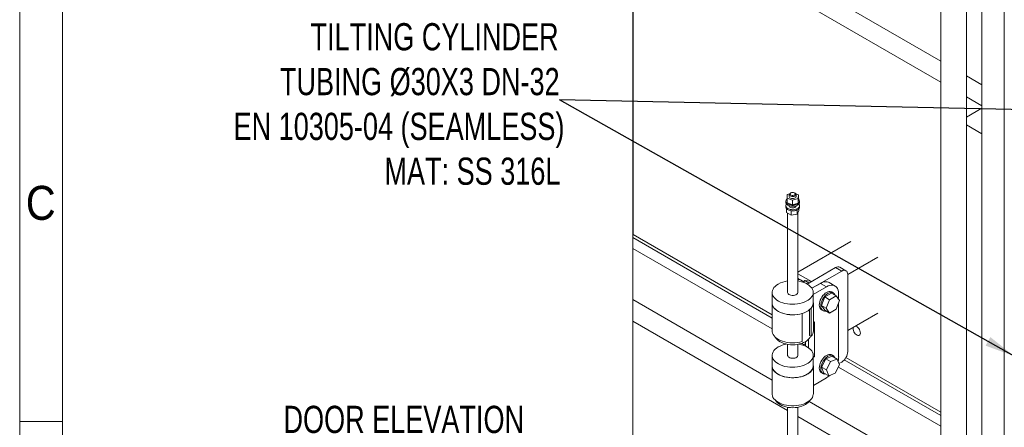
# Model space of a CAD drawing. Header units: millimetres. Extents: x 525 to 29324, y 175 to 20618.
# Tile 9 of 256: x 525 to 4554, y 3371 to 5037. Entities that reach past the tile are written whole.
import ezdxf

# ---------------------------------------------------------------- set-up
doc = ezdxf.new("R2010")
doc.units = ezdxf.units.MM
doc.linetypes.add('SLD-Continua', pattern=[0])
doc.layers.add('COTAS', color=1, linetype='SLD-Continua')
doc.styles.add('SLDTEXTSTYLE3', font='GOTHIC.TTF', dxfattribs={"width": 0.913})
doc.styles.add('SLDTEXTSTYLE6', font='ARIALN.TTF', dxfattribs={"width": 0.87})
doc.styles.get("Standard").update_dxf_attribs({"font": 'ARIALN.TTF'})
doc.dimstyles.new('SLDDIMSTYLE0', dxfattribs={"dimtxt": 0.18, "dimasz": 122.5, "dimexe": 0, "dimexo": 0.0625, "dimgap": 0, "dimtad": 0, "dimtih": 1, "dimtoh": 1, "dimdec": 0, "dimrnd": 1e-09, "dimzin": 0, "dimdsep": 46, "dimtxsty": 'Standard', "dimsah": 1, "dimcen": 0.09, "dimadec": 0, "dimazin": 0, "dimtfac": 122.5, "dimtdec": 0, "dimtofl": 0, "dimtmove": 0, "dimatfit": 3, "dimfxl": 1, "dimfrac": 2, "dimtolj": 1, "dimtzin": 0, "dimarcsym": 0})

# ---------------------------------------------------------------- blocks, each defined once
blk = doc.blocks.new('SW_NOTE_0_13')
at = {"layer": 'COTAS', "color": 0, "ltscale": 35, "attachment_point": 3, "style": 'SLDTEXTSTYLE6'}
for s, insert, char_height in [('DOOR ELEVATION', (-5.5, 401.2), 111.125), ('CYLINDER', (-11.9, 218), 111.12), ('TUBING Ø30X3 DN-32', (-0.2, 34.8), 111.125), ('EN 10305-04 (SEAMLESS)', (19.5, -148.3), 111.125), ('MAT: SS 316L', (3.2, -331.5), 111.125)]:
    blk.add_mtext(s, dxfattribs=dict(at, insert=insert, char_height=char_height))
blk = doc.blocks.new('SW_NOTE_0_14')
at = {"layer": 'COTAS', "color": 0, "ltscale": 35, "char_height": 111.125, "attachment_point": 3, "style": 'SLDTEXTSTYLE6'}
for s, insert in [('TILTING CYLINDER', (-3.1, 313.6)), ('TUBING Ø30X3 DN-32', (1, 130.4)), ('EN 10305-04 (SEAMLESS)', (20.8, -52.7)), ('MAT: SS 316L', (4.4, -235.9))]:
    blk.add_mtext(s, dxfattribs=dict(at, insert=insert))

msp = doc.modelspace()

# ---------------------------------------------------------------- linework, layer by layer
at = {"color": 7, "linetype": 'SLD-Continua', "lineweight": 18, "ltscale": 35}
for p, q in [((525, 175), (525, 20615)), ((700, 350), (700, 20440)), ((4294.1, 6202.7), (4294.1, 2937.5)), ((4399.1, 2937.5), (4399.1, 6202.5)), ((4462.3, 6105.6), (4462.3, 3034.6)), ((4553.9, 6052.7), (4553.9, 2787.5)), ((4294.1, 4867.7), (3034.3, 5594.7)), ((4294.1, 4867.7), (3034.3, 5594.7)), ((4294.1, 4867.7), (3034.3, 5594.7)), ((4294.1, 4781.9), (3034.3, 5509)), ((4294.1, 4781.9), (3034.3, 5509)), ((4294.1, 4781.9), (3034.3, 5509)), ((4294.1, 4781.9), (3034.3, 5509)), ((4294.1, 4781.9), (3034.3, 5509)), ((4294.1, 4781.9), (3034.3, 5509)), ((3034.9, 4159.2), (3034.9, 5508.6)), ((3034.9, 4159.2), (3034.9, 5508.6)), ((3034.9, 4159.2), (3034.9, 5508.6)), ((3034.9, 4159.2), (3034.9, 5508.6)), ((3034.9, 4159.2), (3034.9, 5508.6)), ((3034.9, 4159.2), (3034.9, 5508.6)), ((4462.3, 4770.5), (4399.1, 4807.1)), ((4462.3, 4770.5), (4399.1, 4807.1)), ((4462.3, 4770.5), (4399.1, 4807.1)), ((4462.3, 4684.8), (4399.1, 4721.3)), ((4462.3, 4684.8), (4399.1, 4721.3)), ((4462.3, 4684.8), (4399.1, 4721.3)), ((4462.3, 4684.8), (4399.1, 4721.3)), ((4462.3, 4684.8), (4399.1, 4721.3)), ((4462.3, 4684.8), (4399.1, 4721.3)), ((4462.3, 4675.6), (4399.1, 4639.1)), ((4462.3, 4675.6), (4399.1, 4639.1)), ((4462.3, 4675.6), (4399.1, 4639.1)), ((4462.3, 4675.6), (4399.1, 4639.1)), ((4462.3, 4675.6), (4399.1, 4639.1)), ((4462.3, 4675.6), (4399.1, 4639.1)), ((4462.3, 4570.5), (4399.1, 4607)), ((4462.3, 4570.5), (4399.1, 4607)), ((4462.3, 4570.5), (4399.1, 4607)), ((4462.3, 4570.5), (4399.1, 4607)), ((4462.3, 4570.5), (4399.1, 4607)), ((4462.3, 4570.5), (4399.1, 4607)), ((3665, 4307), (3666.1, 4322.2)), ((3666.1, 4322.2), (3675.1, 4324.9)), ((3674.2, 4322.1), (3674.2, 4314)), ((3680.8, 4329.2), (3678.3, 4327.8)), ((3698.1, 4327.8), (3695.7, 4329.2)), ((3701.4, 4324.8), (3711.5, 4321.1)), ((3702.2, 4314), (3702.2, 4322.1)), ((3711.5, 4321.1), (3710.4, 4305.9)), ((3711.5, 4302.5), (3711.5, 4321.1)), ((3660.2, 4295.5), (3660.2, 4290.9)), ((3660.2, 4276.6), (3660.2, 4272)), ((3687.1, 4298.9), (3665, 4307)), ((3665, 4288.4), (3665, 4307)), ((3687.1, 4280.3), (3665, 4288.4)), ((3674.1, 4274.3), (3674.2, 4274.6)), ((3674.2, 4276.9), (3674.2, 4274)), ((3710.4, 4305.9), (3687.1, 4298.9)), ((3687.1, 4280.3), (3687.1, 4298.9)), ((3710.4, 4287.3), (3687.1, 4280.3)), ((3702.2, 4274), (3702.2, 4276.9)), ((3702.2, 4274.6), (3702.4, 4274.3)), ((3710.4, 4287.3), (3710.4, 4305.9)), ((3711.5, 4302.5), (3710.4, 4287.3)), ((3716.2, 4290.9), (3716.2, 4295.5)), ((3716.2, 4272), (3716.2, 4276.6)), ((3662.9, 4265.2), (3662.9, 4249.5)), ((3662.9, 4249.5), (3681.4, 4238.8)), ((3667.2, 4247), (3667.2, 3922.4)), ((3681.4, 4256.4), (3681.4, 4238.8)), ((3681.4, 4238.8), (3706.8, 4242.7)), ((3706.8, 4259.9), (3706.8, 4242.7)), ((3706.8, 4242.7), (3713.6, 4257.4)), ((3709.2, 3922.4), (3709.2, 4248)), ((3713.6, 4265.2), (3713.6, 4257.4)), ((3034.9, 4159.2), (3034.3, 4158.8)), ((3034.9, 4159.2), (3034.3, 4158.8)), ((3034.9, 4159.2), (3034.3, 4158.8)), ((3034.9, 4159.2), (3034.3, 4158.8)), ((3034.9, 4159.2), (3034.3, 4158.8)), ((3034.9, 4159.2), (3034.3, 4158.8)), ((3603.8, 3830.8), (3034.9, 4159.2)), ((3603.8, 3830.8), (3034.9, 4159.2)), ((3603.8, 3830.8), (3034.9, 4159.2)), ((3603.8, 3830.8), (3034.9, 4159.2)), ((3603.8, 3830.8), (3034.9, 4159.2)), ((3603.8, 3830.8), (3034.9, 4159.2)), ((3603.8, 3817.6), (3034.3, 4146.3)), ((3603.8, 3817.6), (3034.3, 4146.3)), ((3603.8, 3817.6), (3034.3, 4146.3)), ((3603.8, 3817.6), (3034.3, 4146.3)), ((3603.8, 3817.6), (3034.3, 4146.3)), ((3603.8, 3817.6), (3034.3, 4146.3)), ((3709.2, 4005.8), (3925.8, 4130.8)), ((3603.8, 3773.8), (3034.3, 4102.5)), ((3603.8, 3773.8), (3034.3, 4102.5)), ((3603.8, 3773.8), (3034.3, 4102.5)), ((3603.8, 3773.8), (3034.3, 4102.5)), ((3603.8, 3773.8), (3034.3, 4102.5)), ((3603.8, 3773.8), (3034.3, 4102.5)), ((3913.4, 3995.1), (4037.2, 4066.6)), ((3709.2, 3998.7), (3764.9, 3966.6)), ((3864, 4023.7), (3747.7, 3956.6)), ((3888.7, 4009.5), (3767, 3939.2)), ((3888.7, 4009.5), (3864, 4023.7)), ((3906.2, 4011.2), (3881.4, 4025.5)), ((3913.4, 3680.8), (3913.4, 3995.2)), ((3717.6, 3974.9), (3712.2, 3978.5)), ((3733.8, 3965.9), (3719.8, 3974.1)), ((3732, 3963.7), (3737.7, 3970.8)), ((3737.7, 3970.8), (3755, 3960.8)), ((3737.7, 3970.8), (3761.2, 3968.7)), ((3761.2, 3968.7), (3764.9, 3966.6)), ((3802.1, 3959.5), (3767, 3939.2)), ((3826.8, 3945.2), (3802.1, 3959.5)), ((3861.8, 3948.6), (3837.1, 3962.9)), ((3604.2, 3922.4), (3604.2, 3879.5)), ((3826.8, 3945.2), (3772.2, 3913.7)), ((3772.2, 3879.5), (3772.2, 3922.4)), ((3846.6, 3919.4), (3819.4, 3903.8)), ((3846.6, 3919.4), (3866.4, 3908)), ((3854, 3920.8), (3847.8, 3924.4)), ((3876.3, 3893.9), (3876.3, 3916.6)), ((3603.8, 3564.2), (3034.3, 3892.8)), ((3603.8, 3564.2), (3034.3, 3892.8)), ((3603.8, 3564.2), (3034.3, 3892.8)), ((3603.8, 3564.2), (3034.3, 3892.8)), ((3603.8, 3564.2), (3034.3, 3892.8)), ((3603.8, 3564.2), (3034.3, 3892.8)), ((3603.8, 3879.5), (3603.8, 3765.2)), ((3772.7, 3765.2), (3772.7, 3879.5)), ((3819.4, 3903.8), (3805.9, 3868.8)), ((3805.9, 3868.8), (3825.7, 3857.4)), ((3805.9, 3868.8), (3819.4, 3849.5)), ((3819.4, 3903.8), (3839.2, 3892.3)), ((3839.2, 3892.3), (3825.7, 3857.4)), ((3866.4, 3908), (3839.2, 3892.3)), ((3880, 3888.7), (3866.4, 3908)), ((3866.4, 3853.7), (3880, 3888.7)), ((3876.3, 3659.3), (3876.3, 3879.3)), ((3726.1, 3836.2), (3726.4, 3836)), ((3726.4, 3836), (3726.4, 3721.7)), ((3757.6, 3746.6), (3757.6, 3852.1)), ((3763.6, 3857.4), (3763.2, 3857.6)), ((3763.6, 3743.1), (3763.6, 3857.4)), ((3805.8, 3851.6), (3812, 3848.1)), ((3819.4, 3849.5), (3839.2, 3838)), ((3825.7, 3857.4), (3839.2, 3838)), ((3839.2, 3838), (3866.4, 3853.7)), ((3913.4, 3766.5), (4037.2, 3837.9)), ((3667.2, 3439.9), (3034.3, 3805.2)), ((3667.2, 3439.9), (3034.3, 3805.2)), ((3667.2, 3439.9), (3034.3, 3805.2)), ((3667.2, 3439.9), (3034.3, 3805.2)), ((3667.2, 3439.9), (3034.3, 3805.2)), ((3667.2, 3439.9), (3034.3, 3805.2)), ((3772.7, 3799.6), (3777.3, 3802.3)), ((3777.3, 3802.3), (3777.3, 3659.4)), ((3667.2, 3710.2), (3667.2, 3665.1)), ((3709.2, 3665.1), (3709.2, 3710.2)), ((3734.7, 3708.2), (3724.6, 3714)), ((3732.8, 3706.2), (3740.2, 3713.8)), ((3740.2, 3720.9), (3740.2, 3703.2)), ((3752.6, 3730.4), (3752.6, 3696.3)), ((3763.6, 3743.1), (3757.6, 3746.6)), ((3854, 3663.6), (3847.8, 3667.2)), ((3604.2, 3665.1), (3604.2, 3622.2)), ((3772.2, 3622.2), (3772.2, 3665.1)), ((3777.3, 3659.4), (3772.2, 3662.3)), ((3777.3, 3659.4), (3772.2, 3656.4)), ((3823.3, 3650.9), (3806.2, 3616.7)), ((3850.1, 3661.4), (3823.3, 3650.9)), ((3823.3, 3650.9), (3843.1, 3639.5)), ((3843.1, 3639.5), (3826, 3605.3)), ((3869.9, 3650), (3843.1, 3639.5)), ((3850.1, 3661.4), (3869.9, 3650)), ((3862.5, 3592.1), (3879.6, 3626.3)), ((3879.6, 3626.3), (3869.9, 3650)), ((3877.5, 3631.4), (3888.7, 3637.9)), ((4294.1, 3419.2), (3899.5, 3647)), ((4294.1, 3419.2), (3899.5, 3647)), ((4294.1, 3419.2), (3899.5, 3647)), ((4294.1, 3419.2), (3899.5, 3647)), ((4294.1, 3419.2), (3899.5, 3647)), ((4294.1, 3419.2), (3899.5, 3647)), ((4294.1, 3432.4), (3906.2, 3656.3)), ((4294.1, 3432.4), (3906.2, 3656.3)), ((4294.1, 3432.4), (3906.2, 3656.3)), ((4294.1, 3432.4), (3906.2, 3656.3)), ((4294.1, 3432.4), (3906.2, 3656.3)), ((4294.1, 3432.4), (3906.2, 3656.3)), ((3603.8, 3622.2), (3603.8, 3507.9)), ((3772.7, 3507.9), (3772.7, 3622.2)), ((3805.8, 3594.4), (3812, 3590.8)), ((3806.2, 3616.7), (3826, 3605.3)), ((3806.2, 3616.7), (3815.9, 3593)), ((3815.9, 3593), (3835.7, 3581.6)), ((3826, 3605.3), (3835.7, 3581.6)), ((3835.7, 3581.6), (3862.5, 3592.1)), ((4294.1, 3375.4), (3875.1, 3617.2)), ((4294.1, 3375.4), (3875.1, 3617.2)), ((4294.1, 3375.4), (3875.1, 3617.2)), ((4294.1, 3375.4), (3875.1, 3617.2)), ((4294.1, 3375.4), (3875.1, 3617.2)), ((4294.1, 3375.4), (3875.1, 3617.2)), ((3772.7, 3542.4), (3826.8, 3573.6)), ((4294.1, 3165.8), (3755.5, 3476.6)), ((4294.1, 3165.8), (3755.5, 3476.6)), ((4294.1, 3165.8), (3755.5, 3476.6)), ((4294.1, 3165.8), (3755.5, 3476.6)), ((4294.1, 3165.8), (3755.5, 3476.6)), ((4294.1, 3165.8), (3755.5, 3476.6)), ((3667.2, 3453), (3667.2, 3265)), ((3709.2, 3265), (3709.2, 3453)), ((700, 3395), (525, 3395)), ((4294.1, 3078.1), (3709.2, 3415.7)), ((4294.1, 3078.1), (3709.2, 3415.7)), ((4294.1, 3078.1), (3709.2, 3415.7)), ((4294.1, 3078.1), (3709.2, 3415.7)), ((4294.1, 3078.1), (3709.2, 3415.7)), ((4294.1, 3078.1), (3709.2, 3415.7))]:
    msp.add_line(p, q, dxfattribs=at)
at = {"color": 7, "linetype": 'SLD-Continua', "lineweight": 18, "ltscale": 35, "flags": 128}
for points in [[(7689, 9809.5), (7689, 9839.2), (7637.6, 9839.2), (7637.6, 9839.2), (6350.7, 9839.2), (6203.2, 9839.2), (6152.7, 9839.2), (6005.2, 9839.2), (5610.1, 9839.2), (5342.7, 9839.2), (4761.1, 9839.2), (4667, 9839.2), (4461.6, 9839.2), (4314, 9839.2), (4252.9, 9839.2), (4228.1, 9839.2), (3485.3, 9839.2), (3034.4, 9839.2), (3034.3, 9839.2), (3034.3, 9553.4), (3034.3, 9430.9), (3034.3, 9350.1), (3034.3, 9271), (3034.3, 9190.1), (3034.3, 9183.9), (3034.3, 9062.7), (3034.3, 8989.6), (3034.3, 8868.4), (3034.3, 8805.4), (3034.3, 8732.4), (3034.3, 8611.2), (3034.3, 8223.3), (3034.3, 7481.1), (3034.3, 7223.9), (3034.3, 6765.6), (3034.3, 6754.9), (3034.3, 6716.6), (3034.3, 6529.3), (3034.3, 6452.6), (3034.3, 6043), (3034.3, 6034.7), (3034.3, 6023.4), (3034.3, 5909.1), (3034.3, 5880.5), (3034.3, 5594.7), (3034.3, 5509), (3034.3, 4158.8), (3034.3, 4146.3), (3034.3, 4102.5), (3034.3, 3892.8), (3034.3, 3805.2), (3034.3, 3325.1), (3034.3, 3315.6), (3034.3, 3302.5), (3034.3, 3205.7), (3034.3, 3203.3), (3034.3, 3200.8), (3034.3, 3143.7), (3034.3, 3056.9), (3034.3, 3051), (3034.3, 3009.2), (3034.3, 2977.9), (3034.3, 2939.2), (3034.3, 2933.7), (3034.3, 2933.7), (3034.3, 2923.6), (3034.3, 2866.4), (3034.3, 2855.4), (3034.3, 2849.5), (3034.3, 2807.7), (3034.3, 2776.4), (3034.3, 2028), (3034.3, 2022.1), (3034.3, 1980.3), (3034.3, 1948.9), (3034.3, 1910.2), (3034.3, 1904.7), (3034.3, 1904.7), (3034.3, 1894.6), (3034.3, 1837.4), (3034.3, 1826.5), (3034.3, 1820.6), (3034.3, 1778.8), (3034.3, 1747.4), (3034.3, 1604.1), (3115.3, 1604.1), (3437, 1604.1), (3511.3, 1604.1), (3511.3, 1604.1), (3546, 1604.1), (3546, 1604.1), (3585.6, 1604.1), (3605.4, 1604.1), (3617.7, 1604.1), (3618, 1604.1), (4205.5, 1604.1), (4242.6, 1604.1), (4292.1, 1604.1), (4408.4, 1604.1), (4618.8, 1604.1), (4630.2, 1604.1), (4638.4, 1604.1), (5028.6, 1604.1), (5474.3, 1604.1), (6450.2, 1604.1), (6672.9, 1604.1), (6682.7, 1604.1), (6689.9, 1604.1), (7044.8, 1604.1), (7111.3, 1604.1), (7273.4, 1604.1), (7306.7, 1604.1), (7316.4, 1604.1), (7689, 1604.1), (7689, 2822.5), (7689, 2908.3), (7689, 3194.1), (7689, 3222.7), (7689, 3337), (7689, 3348.3), (7689, 3356.5), (7689, 3766.2), (7689, 3842.9), (7689, 4030.2), (7689, 4068.5), (7689, 4079.8), (7689, 4537.5), (7689, 4794.7), (7689, 5537.5), (7689, 5996.4), (7689, 6077.2), (7689, 6156.4), (7689, 6182), (7689, 6303.2), (7689, 6376.2), (7689, 6497.5), (7689, 6503.7), (7689, 6584.5), (7689, 6663.7), (7689, 6744.5), (7689, 6867), (7689, 7152.8), (7689, 7413), (7689, 7841.7), (7689, 7856), (7689, 7996.6), (7689, 8030), (7689, 8039.7), (7689, 8095), (7689, 8149.3), (7689, 8485), (7689, 8639.3), (7689, 8898.2), (7689, 8928.8), (7689, 9063.8), (7689, 9809.5), (7689, 9809.5)], [(3687.6, 4306), (3683.6, 4306.4), (3679.9, 4307.6), (3676.9, 4309.3), (3675, 4311.4), (3674.2, 4313.8), (3674.2, 4314)], [(3698.1, 4327.8), (3700.1, 4326.4), (3701.8, 4324.1), (3702.2, 4321.7), (3701.4, 4319.4), (3699.5, 4317.3), (3696.5, 4315.6), (3692.9, 4314.4), (3688.8, 4314), (3684.6, 4314.2), (3680.8, 4315.2), (3677.6, 4316.8), (3675.4, 4318.8), (3674.3, 4321.1), (3674.5, 4323.6), (3675.9, 4325.8), (3678.3, 4327.8)], [(3683.8, 4330.4), (3680.8, 4329.2), (3678.7, 4327.5), (3677.8, 4325.4), (3678.1, 4323.3), (3679.6, 4321.4), (3682.2, 4319.9), (3685.5, 4319.1), (3689.1, 4318.9), (3692.7, 4319.4), (3695.7, 4320.6), (3697.8, 4322.3), (3698.7, 4324.4), (3698.4, 4326.5), (3696.8, 4328.4), (3694.3, 4329.9), (3691, 4330.8), (3687.3, 4330.9), (3683.8, 4330.4)], [(3702.2, 4314), (3702.1, 4313.1), (3701, 4310.8), (3698.8, 4308.8), (3695.6, 4307.2), (3691.8, 4306.2), (3687.6, 4306)], [(3685, 4274.8), (3679.1, 4275.6), (3673.6, 4277.1), (3668.8, 4279.3), (3664.9, 4281.9), (3662.1, 4285.1), (3660.6, 4288.4), (3660.2, 4290.9)], [(3660.2, 4272), (3660.3, 4270.7), (3661.5, 4267.3), (3663.9, 4264.1), (3667.4, 4261.2), (3671.9, 4258.9), (3677.2, 4257.2), (3683, 4256.2), (3689, 4255.9), (3695, 4256.4), (3700.7, 4257.6), (3705.8, 4259.4), (3710.1, 4261.9), (3713.3, 4264.9), (3715.4, 4268.1), (3716.2, 4271.6), (3716.2, 4272)], [(3685, 4279.4), (3679.1, 4280.2), (3673.6, 4281.7), (3668.8, 4283.8), (3664.9, 4286.5), (3662.1, 4289.6), (3660.6, 4293), (3660.3, 4296.5), (3661.3, 4299.9), (3663.6, 4303.2), (3665, 4304.4)], [(3663.1, 4283.8), (3662, 4282.2), (3660.5, 4278.8), (3660.3, 4275.3), (3661.5, 4271.9), (3663.9, 4268.7), (3667.4, 4265.8), (3671.9, 4263.5), (3677.2, 4261.8), (3683, 4260.7), (3689, 4260.5), (3695, 4260.9), (3700.7, 4262.1), (3705.8, 4264), (3710.1, 4266.5), (3713.3, 4269.4), (3715.4, 4272.7), (3716.2, 4276.2), (3715.7, 4279.7), (3714, 4283), (3713.3, 4283.8)], [(3673.6, 4277.1), (3673.6, 4275.7), (3674.8, 4273.2), (3677.1, 4271.1), (3680.4, 4269.4), (3684.4, 4268.4), (3688.8, 4268.1), (3693.1, 4268.6), (3697, 4269.8), (3700.1, 4271.6), (3702.1, 4273.8), (3702.9, 4276.3), (3702.9, 4277.1)], [(3711.5, 4304.4), (3713.1, 4302.9), (3715.3, 4299.7), (3716.2, 4296.2), (3715.8, 4292.7), (3714.2, 4289.4), (3711.3, 4286.3), (3707.3, 4283.6), (3702.5, 4281.5), (3696.9, 4280.1), (3691, 4279.4), (3685, 4279.4)], [(3716.2, 4290.9), (3715.8, 4288.1), (3714.2, 4284.8), (3711.3, 4281.7), (3707.3, 4279.1), (3702.5, 4277), (3696.9, 4275.5), (3691, 4274.8), (3685, 4274.8)], [(3913.4, 3995.2), (3913, 4000.5), (3911.6, 4005), (3909.3, 4008.6), (3906.2, 4011.2), (3902.4, 4012.6), (3898.2, 4012.8), (3893.5, 4011.7), (3888.7, 4009.5)], [(3628.8, 3956.6), (3622, 3952.2), (3616.1, 3947.2), (3611.4, 3941.9), (3607.8, 3936.3), (3605.4, 3930.5), (3604.3, 3924.6), (3604.5, 3918.6), (3605.9, 3912.7), (3608.6, 3906.9), (3612.5, 3901.4), (3617.5, 3896.2), (3623.6, 3891.4), (3630.7, 3887), (3638.7, 3883.2), (3647.4, 3880), (3656.7, 3877.4), (3666.5, 3875.5), (3676.6, 3874.3), (3686.9, 3873.9), (3697.3, 3874.2), (3707.5, 3875.2), (3717.4, 3876.9), (3726.8, 3879.3), (3735.7, 3882.4), (3743.9, 3886), (3751.2, 3890.2), (3757.5, 3895), (3762.8, 3900.1), (3767, 3905.5), (3770, 3911.3), (3771.7, 3917.1), (3772.2, 3923.1), (3771.4, 3929.1), (3769.4, 3934.9), (3766.1, 3940.6), (3761.6, 3945.9), (3756, 3951), (3749.4, 3955.6), (3741.9, 3959.7), (3733.5, 3963.2), (3724.5, 3966.1), (3714.9, 3968.3), (3709.2, 3969.3)], [(3712.2, 3978.5), (3710.4, 3979.9), (3709.2, 3981)], [(3837.1, 3962.9), (3834.5, 3964.2), (3828.8, 3965.8), (3822.6, 3966.2), (3816, 3965.2), (3809.1, 3963), (3802.1, 3959.5)], [(3876.3, 3916.6), (3875.8, 3924.4), (3874.3, 3931.5), (3871.9, 3937.8), (3868.5, 3943), (3864.2, 3947), (3859.2, 3949.9), (3853.6, 3951.6), (3847.4, 3951.9), (3840.8, 3950.9), (3833.9, 3948.7), (3826.8, 3945.2)], [(3667.2, 3922.4), (3667.7, 3919.7), (3669.5, 3916.9), (3672.5, 3914.3), (3676.4, 3912.3), (3681.1, 3911), (3686.3, 3910.3), (3691.5, 3910.4), (3696.6, 3911.2), (3701.1, 3912.8), (3704.8, 3914.9), (3707.5, 3917.5), (3709, 3920.5), (3709.2, 3922.4)], [(3805.8, 3851.6), (3804.1, 3852.8), (3801.1, 3856), (3798.9, 3860.2), (3797.6, 3865.2), (3797.1, 3870.9), (3797.6, 3877.1), (3798.9, 3883.6), (3801.1, 3890.3), (3804.1, 3896.9), (3807.7, 3903.3), (3812, 3909.2), (3816.7, 3914.4), (3821.7, 3918.8), (3826.8, 3922.3), (3832, 3924.8), (3837, 3926.1), (3841.7, 3926.3), (3845.9, 3925.3), (3847.8, 3924.4)], [(3824.3, 3846.6), (3822.9, 3846.4), (3818.2, 3846.2), (3813.9, 3847.2), (3810.3, 3849.3), (3807.3, 3852.5), (3805.1, 3856.6), (3803.8, 3861.6), (3803.3, 3867.3), (3803.8, 3873.5), (3805.1, 3880.1), (3807.3, 3886.8), (3810.3, 3893.4), (3813.9, 3899.7), (3818.2, 3905.6), (3822.9, 3910.8), (3827.9, 3915.3), (3833, 3918.7), (3838.2, 3921.2), (3843.2, 3922.5), (3847.9, 3922.7), (3852.1, 3921.7), (3855.8, 3919.6), (3858.7, 3916.4), (3860.9, 3912.3), (3861.4, 3910.9)], [(3726.4, 3836), (3716.9, 3833.6), (3707, 3832), (3696.7, 3831), (3686.4, 3830.8), (3676, 3831.2), (3665.9, 3832.5), (3656.1, 3834.4), (3646.8, 3837), (3638, 3840.3), (3630.1, 3844.1), (3623, 3848.5), (3616.9, 3853.3), (3611.9, 3858.6), (3608.1, 3864.1), (3605.4, 3869.9), (3604, 3875.9), (3603.9, 3881.8), (3604.2, 3884.5)], [(3604.2, 3879.5), (3604.5, 3875.8), (3605.9, 3869.8), (3608.6, 3864.1), (3612.5, 3858.5), (3617.5, 3853.3), (3623.6, 3848.5), (3630.7, 3844.2), (3638.7, 3840.3), (3647.4, 3837.1), (3656.7, 3834.5), (3666.5, 3832.7), (3676.6, 3831.5), (3686.9, 3831), (3697.3, 3831.3), (3707.5, 3832.3), (3717.4, 3834), (3726.8, 3836.4), (3735.7, 3839.5), (3743.9, 3843.2), (3751.2, 3847.4), (3757.5, 3852.1), (3762.8, 3857.2), (3767, 3862.7), (3770, 3868.4), (3771.7, 3874.3), (3772.2, 3879.5)], [(3726.4, 3721.7), (3716.9, 3719.3), (3707, 3717.6), (3696.7, 3716.7), (3686.4, 3716.4), (3676, 3716.9), (3665.9, 3718.1), (3656.1, 3720.1), (3646.8, 3722.7), (3638, 3725.9), (3630.1, 3729.8), (3623, 3734.2), (3616.9, 3739), (3611.9, 3744.3), (3608.1, 3749.8), (3605.4, 3755.6), (3604, 3761.5), (3603.8, 3765.2)], [(3944.2, 3784.2), (3944.1, 3784.2), (3944.2, 3784.2), (3947.8, 3783.4), (3951.5, 3781.6), (3955.2, 3778.7), (3958.5, 3774.9), (3961.4, 3770.5), (3963.6, 3765.7), (3965, 3761), (3965.4, 3756.4), (3965, 3752.4), (3963.6, 3749.2), (3961.4, 3747), (3958.5, 3745.9), (3955.2, 3746), (3951.5, 3747.3), (3947.8, 3749.8), (3944.2, 3753.1), (3941.1, 3757.2), (3938.6, 3761.8), (3936.8, 3766.6), (3935.8, 3771.3), (3935.8, 3775.6), (3936.8, 3779.3), (3937.2, 3780.2), (3936.8, 3779.3), (3935.8, 3775.6), (3935.8, 3771.3), (3936.8, 3766.6), (3938.6, 3761.8), (3941.1, 3757.2), (3944.2, 3753.1), (3947.8, 3749.8), (3951.5, 3747.3), (3955.2, 3746), (3958.5, 3745.9), (3961.4, 3747), (3963.6, 3749.2), (3965, 3752.4), (3965.4, 3756.4), (3965, 3761), (3963.6, 3765.7), (3961.4, 3770.5), (3958.5, 3774.9), (3955.2, 3778.7), (3951.5, 3781.6), (3947.8, 3783.4), (3944.2, 3784.2)], [(3965, 3752.4), (3965.4, 3756.4), (3965, 3752.4), (3963.6, 3749.2), (3961.4, 3747), (3958.5, 3745.9), (3955.2, 3746), (3951.5, 3747.3), (3947.8, 3749.8), (3944.2, 3753.1), (3941.1, 3757.2), (3938.6, 3761.8), (3936.8, 3766.6), (3935.8, 3771.3), (3935.8, 3775.6), (3936.8, 3779.3), (3937.2, 3780.2), (3936.8, 3779.3), (3935.8, 3775.6), (3935.8, 3771.3), (3936.8, 3766.6), (3938.6, 3761.8), (3941.1, 3757.2), (3944.2, 3753.1), (3947.8, 3749.8), (3951.5, 3747.3), (3955.2, 3746), (3958.5, 3745.9), (3961.4, 3747), (3963.6, 3749.2), (3965, 3752.4)], [(3965, 3752.4), (3965.4, 3756.4), (3965, 3752.4), (3963.6, 3749.2), (3961.4, 3747), (3958.5, 3745.9), (3955.2, 3746), (3951.5, 3747.3), (3947.8, 3749.8), (3944.2, 3753.1), (3941.1, 3757.2), (3938.6, 3761.8), (3936.8, 3766.6), (3935.8, 3771.3), (3935.8, 3775.6), (3936.8, 3779.3), (3937.2, 3780.2), (3936.8, 3779.3), (3935.8, 3775.6), (3935.8, 3771.3), (3936.8, 3766.6), (3938.6, 3761.8), (3941.1, 3757.2), (3944.2, 3753.1), (3947.8, 3749.8), (3951.5, 3747.3), (3955.2, 3746), (3958.5, 3745.9), (3961.4, 3747), (3963.6, 3749.2), (3965, 3752.4)], [(3965, 3761), (3965.4, 3756.4), (3965, 3761), (3963.6, 3765.7), (3961.4, 3770.5), (3958.5, 3774.9), (3955.2, 3778.7), (3951.5, 3781.6), (3947.8, 3783.4), (3944.2, 3784.2), (3944.1, 3784.2), (3944.2, 3784.2), (3947.8, 3783.4), (3951.5, 3781.6), (3955.2, 3778.7), (3958.5, 3774.9), (3961.4, 3770.5), (3963.6, 3765.7), (3965, 3761)], [(3965.4, 3756.4), (3965, 3761), (3963.6, 3765.7), (3961.4, 3770.5), (3958.5, 3774.9), (3955.2, 3778.7), (3951.5, 3781.6), (3947.8, 3783.4), (3944.2, 3784.2), (3944.1, 3784.2)], [(3965.4, 3756.4), (3965, 3761), (3963.6, 3765.7), (3961.4, 3770.5), (3958.5, 3774.9), (3955.2, 3778.7), (3951.5, 3781.6), (3947.8, 3783.4), (3944.2, 3784.2), (3944.1, 3784.2)], [(3628.8, 3699.4), (3622, 3694.9), (3616.1, 3690), (3611.4, 3684.7), (3607.8, 3679.1), (3605.4, 3673.3), (3604.3, 3667.4), (3604.5, 3661.4), (3605.9, 3655.5), (3608.6, 3649.7), (3612.5, 3644.2), (3617.5, 3639), (3623.6, 3634.1), (3630.7, 3629.8), (3638.7, 3626), (3647.4, 3622.8), (3656.7, 3620.2), (3666.5, 3618.3), (3676.6, 3617.1), (3686.9, 3616.6), (3697.3, 3616.9), (3707.5, 3617.9), (3717.4, 3619.6), (3726.8, 3622.1), (3735.7, 3625.1), (3743.9, 3628.8), (3751.2, 3633), (3757.5, 3637.7), (3762.8, 3642.8), (3767, 3648.3), (3770, 3654), (3771.7, 3659.9), (3772.2, 3665.9), (3771.4, 3671.8), (3769.4, 3677.7), (3766.1, 3683.3), (3761.6, 3688.7), (3756, 3693.7), (3749.4, 3698.3), (3741.9, 3702.4), (3733.5, 3705.9), (3724.5, 3708.8), (3714.9, 3711.1), (3714.3, 3711.2)], [(3618.3, 3737.8), (3620.3, 3734.6), (3624.6, 3729.7), (3629.9, 3725), (3636.3, 3720.9), (3643.5, 3717.2), (3651.5, 3714.1), (3660.1, 3711.7), (3669.2, 3709.9), (3678.6, 3708.8), (3688.2, 3708.4), (3697.8, 3708.8), (3707.3, 3709.9), (3716.4, 3711.7), (3725, 3714.1), (3733, 3717.2), (3740.2, 3720.9), (3746.5, 3725), (3751.9, 3729.7), (3756.1, 3734.6), (3759.2, 3739.9), (3760.9, 3744.6)], [(3805.8, 3594.4), (3804.4, 3595.4), (3801.3, 3598.5), (3799.1, 3602.5), (3797.7, 3607.5), (3797.1, 3613.1), (3797.5, 3619.3), (3798.8, 3625.8), (3800.9, 3632.5), (3803.8, 3639.1), (3807.4, 3645.5), (3811.6, 3651.4), (3816.2, 3656.7), (3821.2, 3661.2), (3826.4, 3664.8), (3831.5, 3667.4), (3836.6, 3668.8), (3841.3, 3669.1), (3845.6, 3668.2), (3847.8, 3667.2)], [(3772.2, 3627.3), (3772.5, 3625.2), (3772.5, 3619.3), (3771.3, 3613.5), (3768.9, 3607.7), (3765.2, 3602.2), (3760.5, 3597), (3754.7, 3592.2), (3748, 3587.8), (3740.3, 3583.9), (3731.9, 3580.5), (3722.9, 3577.8), (3713.4, 3575.7), (3703.5, 3574.3), (3693.3, 3573.6), (3683.1, 3573.6), (3673, 3574.3), (3663.1, 3575.7), (3653.6, 3577.8), (3644.5, 3580.5), (3636.1, 3583.9), (3628.5, 3587.8), (3621.8, 3592.2), (3616, 3597), (3611.2, 3602.2), (3607.6, 3607.7), (3605.2, 3613.5), (3603.9, 3619.3), (3603.9, 3625.2), (3604.2, 3627.3)], [(3667.2, 3665.1), (3667.7, 3662.5), (3669.5, 3659.6), (3672.5, 3657.1), (3676.4, 3655.1), (3681.1, 3653.7), (3686.3, 3653), (3691.5, 3653.1), (3696.6, 3654), (3701.1, 3655.5), (3704.8, 3657.7), (3707.5, 3660.3), (3709, 3663.2), (3709.2, 3665.1)], [(3822.7, 3589.1), (3818.6, 3588.9), (3814.3, 3589.8), (3810.6, 3591.8), (3807.5, 3594.9), (3805.3, 3599), (3803.9, 3603.9), (3803.3, 3609.5), (3803.7, 3615.7), (3805, 3622.2), (3807.1, 3628.9), (3810, 3635.6), (3813.6, 3641.9), (3817.8, 3647.8), (3822.4, 3653.1), (3827.4, 3657.7), (3832.6, 3661.2), (3837.7, 3663.8), (3842.7, 3665.2), (3847.5, 3665.5), (3851.8, 3664.6), (3855.5, 3662.6), (3858.5, 3659.5), (3860.8, 3655.4), (3860.8, 3655.2)], [(3604.2, 3622.2), (3604.5, 3618.5), (3605.9, 3612.6), (3608.6, 3606.8), (3612.5, 3601.3), (3617.5, 3596.1), (3623.6, 3591.3), (3630.7, 3586.9), (3638.7, 3583.1), (3647.4, 3579.9), (3656.7, 3577.3), (3666.5, 3575.4), (3676.6, 3574.2), (3686.9, 3573.8), (3697.3, 3574), (3707.5, 3575), (3717.4, 3576.8), (3726.8, 3579.2), (3735.7, 3582.2), (3743.9, 3585.9), (3751.2, 3590.1), (3757.5, 3594.8), (3762.8, 3600), (3767, 3605.4), (3770, 3611.1), (3771.7, 3617), (3772.2, 3622.2)], [(3826.8, 3573.6), (3833.9, 3578.3), (3840, 3583.2)], [(3772.7, 3507.9), (3772.5, 3505), (3771.3, 3499.1), (3768.9, 3493.4), (3765.2, 3487.9), (3760.5, 3482.7), (3754.7, 3477.8), (3748, 3473.4), (3740.3, 3469.5), (3731.9, 3466.2), (3722.9, 3463.5), (3713.4, 3461.4), (3703.5, 3460), (3693.3, 3459.3), (3683.1, 3459.3), (3673, 3460), (3663.1, 3461.4), (3653.6, 3463.5), (3644.5, 3466.2), (3636.1, 3469.5), (3628.5, 3473.4), (3621.8, 3477.8), (3616, 3482.7), (3611.2, 3487.9), (3607.6, 3493.4), (3605.2, 3499.1), (3603.9, 3505), (3603.8, 3507.9)], [(3618.3, 3480.6), (3620.3, 3477.4), (3624.6, 3472.4), (3629.9, 3467.8), (3636.3, 3463.6), (3643.5, 3460), (3651.5, 3456.9), (3660.1, 3454.4), (3669.2, 3452.6), (3678.6, 3451.6), (3688.2, 3451.2), (3697.8, 3451.6), (3707.3, 3452.6), (3716.4, 3454.4), (3725, 3456.9), (3733, 3460), (3740.2, 3463.6), (3746.5, 3467.8), (3751.9, 3472.4), (3756.1, 3477.4), (3758.2, 3480.6)]]:
    msp.add_lwpolyline(points, dxfattribs=at)
at = {"color": 7, "linetype": 'SLD-Continua', "lineweight": 18, "ltscale": 1225}
for centre, radius, start, end in [((3874.2, 4009.4), 17.6, 65.6925, 125.6091), ((3682.1, 3859.8), 110.5, 97.7061, 118.7902), ((3715.4, 3964.3), 10.7, 66.0625, 125.4279), ((3740.4, 3879.8), 32.2, 316.0449, 8.4433), ((3739.3, 3766.1), 33.4, 316.557, 358.4404), ((3680.7, 3605.8), 107, 99.9955, 119.018), ((3859.7, 3683.2), 53.8, 302.6002, 357.4001), ((3792.9, 3660.3), 83.5, 346.1506, 359.3666)]:
    msp.add_arc(centre, radius, start, end, dxfattribs=at)

# ---------------------------------------------------------------- block references
at = {"layer": 'COTAS', "ltscale": 35}
for name, p in [('SW_NOTE_0_14', (2733.4, 4709.4)), ('SW_NOTE_0_13', (2594.5, 3057.7))]:
    msp.add_blockref(name, p, dxfattribs=at)

# ---------------------------------------------------------------- texts
at = {"color": 7, "linetype": 'Continuous', "lineweight": 0, "ltscale": 35, "insert": (611.1, 4358), "char_height": 138.9, "attachment_point": 2, "style": 'SLDTEXTSTYLE3'}
msp.add_mtext('C', dxfattribs=at)

# ---------------------------------------------------------------- leaders
at = {"layer": 'COTAS', "ltscale": 35}
for points in [[(4773, 4666), (2733.4, 4709.4)], [(4594.1, 3662.2), (2733.4, 4709.4)]]:
    msp.add_leader(points, dimstyle='SLDDIMSTYLE0', dxfattribs=at)

doc.saveas('drawing.dxf')
